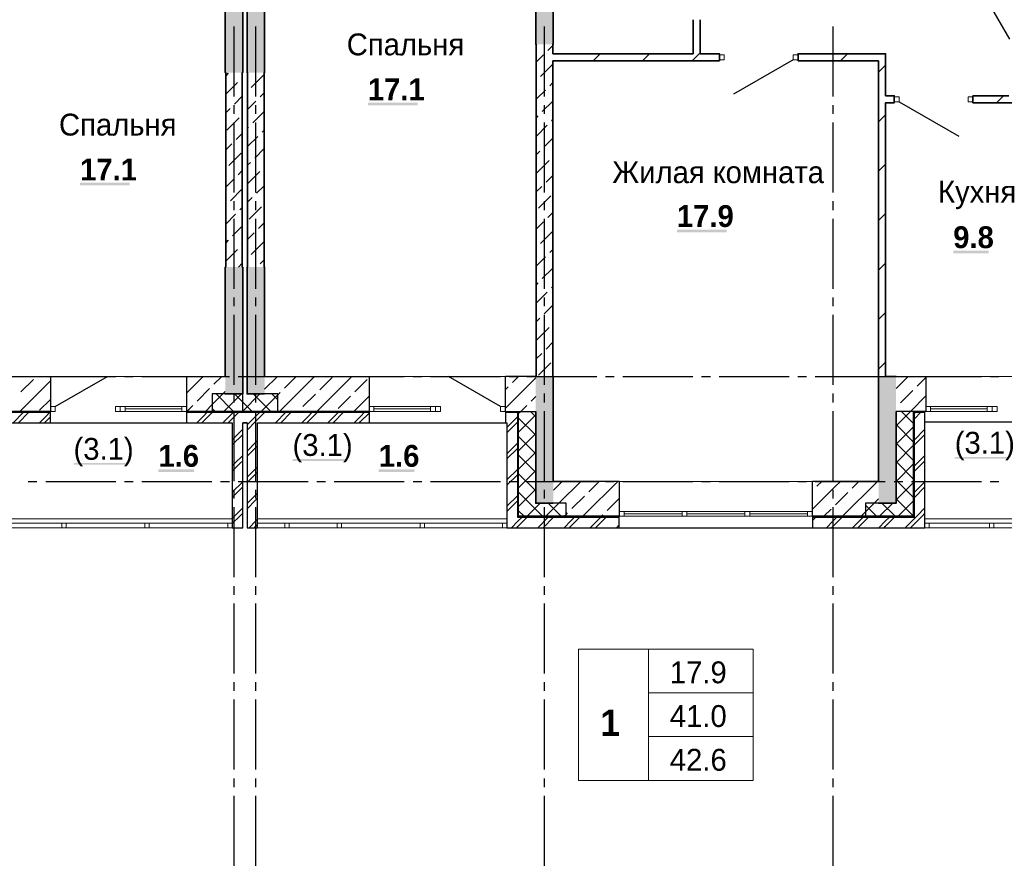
# Model space of a CAD drawing. Header units: millimetres. Extents: x 259029 to 2494469, y -731578 to -57567.
# Tile 181 of 253: x 483765 to 495024, y -617462 to -607767. Entities that reach past the tile are written whole.
import ezdxf

# ---------------------------------------------------------------- set-up
doc = ezdxf.new("R2010")
doc.units = ezdxf.units.MM
for name, color, linetype in [('PDF _Геометрия', 7, 'Continuous'), ('PDF _Сплошная заливка', 7, 'Continuous'), ('PDF _Текст', 7, 'Continuous')]:
    doc.layers.add(name, color=color, linetype=linetype)
doc.layers.add('Выноски', color=20, linetype='Continuous', lineweight=20)
doc.styles.add('PDF Century Gothic', font='GOTHIC.TTF')
doc.styles.add('PDF Century Gothic Bold', font='GOTHICB.TTF')
doc.styles.add('ГОСТ', font='GOST_Common.ttf')

msp = doc.modelspace()

# ---------------------------------------------------------------- hatches: boundary and pattern name
at = {"layer": 'PDF _Сплошная заливка', "true_color": 0xf1f1f1, "transparency": 33554559}
for points in [[(486315.7, -608372.5), (486315.7, -606547.5), (486310.7, -606547.5), (486310.7, -606572.5), (486120.7, -606572.5), (486120.7, -606547.5), (486115.7, -606547.5), (486115.7, -608372.5)], [(486565.7, -608372.5), (486565.7, -606547.5), (486560.7, -606547.5), (486560.7, -606572.5), (486370.7, -606572.5), (486370.7, -606547.5), (486365.7, -606547.5), (486365.7, -608372.5)]]:
    msp.add_hatch(color=7, dxfattribs=at).paths.add_polyline_path(points)

# ---------------------------------------------------------------- linework, layer by layer
at = {"layer": 'PDF _Геометрия', "lineweight": 35}
for points in [[(489665.6, -606327.6), (489665.6, -608047.5), (489670.6, -608047.5)], [(489860.6, -608047.5), (489865.6, -608047.5), (489865.6, -606437.5)], [(486120.6, -606547.5), (486115.6, -606547.5), (486115.6, -608372.5), (486120.6, -608372.5)], [(486310.6, -608372.5), (486315.6, -608372.5), (486315.6, -606547.5), (486310.6, -606547.5)], [(486370.6, -606547.5), (486365.6, -606547.5), (486365.6, -608372.5), (486370.6, -608372.5)], [(486560.6, -608372.5), (486565.6, -608372.5), (486565.6, -606547.5), (486560.6, -606547.5)], [(491545.6, -607767.5), (491545.6, -608157.5), (491765.6, -608157.5), (491765.6, -608237.5), (489860.6, -608237.5)], [(491465.6, -607767.5), (491465.6, -608157.5)], [(491465.6, -608157.5), (489860.6, -608157.5)], [(490322.7, -608237.5), (490402.7, -608157.5)], [(490888.4, -608237.5), (490968.4, -608157.5)], [(491454.1, -608237.5), (491534.1, -608157.5), (491545.2, -608146.4)], [(493585.6, -608237.5), (492665.6, -608237.5), (492665.6, -608157.5), (493585.6, -608157.5)], [(493151.1, -608237.5), (493231.1, -608157.5)], [(493585.6, -608157.5), (493665.6, -608157.5), (493665.6, -608637.5), (493765.6, -608637.5), (493765.6, -608717.5), (493665.6, -608717.5), (493665.6, -611847.5), (493785.6, -611847.5)], [(493585.6, -608237.5), (493585.6, -611847.5)], [(493585.7, -608368.6), (493665.7, -608288.6)], [(494665.6, -608717.5), (494665.6, -608637.5)], [(495075.6, -608637.5), (494665.6, -608637.5)], [(494933.9, -608717.5), (495013.9, -608637.5)], [(494665.6, -608717.5), (496205.6, -608717.5), (496205.6, -609057.5), (496205.6, -609137.5), (496890.6, -609137.5)], [(493585.7, -608934.3), (493665.7, -608854.3)], [(493585.7, -609499.9), (493665.7, -609419.9)], [(493585.7, -610065.6), (493665.7, -609985.6)], [(493585.7, -610631.3), (493665.7, -610551.3)], [(486115.6, -612047.5), (486315.6, -612047.5), (486315.6, -610597.5), (486310.6, -610597.5)], [(486120.6, -610597.5), (486115.6, -610597.5), (486115.6, -611847.5)], [(486370.6, -610597.5), (486365.6, -610597.5), (486365.6, -612047.5), (486565.6, -612047.5)], [(486565.6, -611847.5), (486565.6, -610597.5), (486560.6, -610597.5)], [(493585.7, -611197), (493665.7, -611117)], [(493585.7, -611762.7), (493665.7, -611682.7)], [(489670.6, -611847.5), (489665.6, -611847.5)], [(489865.6, -613047.5), (489865.6, -611847.5), (489860.6, -611847.5)], [(493585.6, -611847.5), (493585.6, -613047.5)], [(489665.6, -612247.5), (489665.6, -613297.5), (489865.6, -613297.5)], [(493585.6, -613297.5), (493785.6, -613297.5), (493785.6, -612247.5)]]:
    msp.add_lwpolyline(points, dxfattribs=at)
at = {"layer": 'PDF _Геометрия', "lineweight": 25}
for points in [[(495087.7, -607991.5), (494743.7, -607395.7)], [(486215.7, -608644.4), (486215.7, -607844.4)], [(486465.7, -608644.4), (486465.7, -607844.4)], [(489765.7, -608644.4), (489765.7, -607844.4)], [(493065.7, -608644.4), (493065.7, -607844.4)], [(492609.6, -608225.5), (491927.2, -608619.5)], [(486215.7, -608844.4), (486215.7, -608744.4)], [(486465.7, -608844.4), (486465.7, -608744.4)], [(489765.7, -608844.4), (489765.7, -608744.4)], [(493065.7, -608844.4), (493065.7, -608744.4)], [(493821.6, -608705.5), (494504, -609099.5)], [(486215.7, -609744.4), (486215.7, -608944.4)], [(486465.7, -609744.4), (486465.7, -608944.4)], [(489765.7, -609744.4), (489765.7, -608944.4)], [(493065.7, -609744.4), (493065.7, -608944.4)], [(486215.7, -609944.4), (486215.7, -609844.4)], [(486465.7, -609944.4), (486465.7, -609844.4)], [(489765.7, -609944.4), (489765.7, -609844.4)], [(493065.7, -609944.4), (493065.7, -609844.4)], [(486215.7, -610844.4), (486215.7, -610044.4)], [(486465.7, -610844.4), (486465.7, -610044.4)], [(489765.7, -610844.4), (489765.7, -610044.4)], [(493065.7, -610844.4), (493065.7, -610044.4)], [(486215.7, -611044.4), (486215.7, -610944.4)], [(486465.7, -611044.4), (486465.7, -610944.4)], [(489765.7, -611044.4), (489765.7, -610944.4)], [(493065.7, -611044.4), (493065.7, -610944.4)], [(486215.7, -611944.4), (486215.7, -611144.4)], [(486465.7, -611944.4), (486465.7, -611144.4)], [(489765.7, -611944.4), (489765.7, -611144.4)], [(493065.7, -611944.4), (493065.7, -611144.4)], [(483862.7, -611847.5), (483962.7, -611847.5)], [(484062.7, -611847.5), (484862.7, -611847.5)], [(484171.6, -612191.5), (484767.5, -611847.5)], [(484962.7, -611847.5), (485062.7, -611847.5)], [(485162.7, -611847.5), (485962.7, -611847.5)], [(486062.7, -611847.5), (486162.7, -611847.5)], [(486262.7, -611847.5), (487062.7, -611847.5)], [(487162.7, -611847.5), (487262.7, -611847.5)], [(487362.7, -611847.5), (488162.7, -611847.5)], [(488262.7, -611847.5), (488362.7, -611847.5)], [(488462.7, -611847.5), (489262.7, -611847.5)], [(489264, -612191.5), (488668.1, -611847.5)], [(489362.7, -611847.5), (489462.7, -611847.5)], [(489562.7, -611847.5), (490362.7, -611847.5)], [(490462.7, -611847.5), (490562.7, -611847.5)], [(490662.7, -611847.5), (491462.7, -611847.5)], [(491562.7, -611847.5), (491662.7, -611847.5)], [(491762.7, -611847.5), (492562.7, -611847.5)], [(492662.7, -611847.5), (492762.7, -611847.5)], [(492862.7, -611847.5), (493662.7, -611847.5)], [(493762.7, -611847.5), (493862.7, -611847.5)], [(493962.7, -611847.5), (494762.7, -611847.5)], [(494862.7, -611847.5), (494962.7, -611847.5)], [(486215.7, -612144.4), (486215.7, -612044.4)], [(486315.7, -612247.5), (486315.7, -612047.5)], [(486465.7, -612144.4), (486465.7, -612044.4)], [(489765.7, -612144.4), (489765.7, -612044.4)], [(493065.7, -612144.4), (493065.7, -612044.4)], [(483225.7, -612257.5), (484115.7, -612257.5)], [(483689.6, -612377.5), (483809.5, -612257.5)], [(483749.5, -612377.5), (483869.5, -612257.5)], [(483989.6, -612377.5), (484062.7, -612304.4), (484109.5, -612257.5)], [(484115.7, -612377.5), (484115.7, -612247.5)], [(485675.7, -612377.5), (485675.7, -612247.5)], [(485675.7, -612257.5), (487760, -612257.5)], [(485789.5, -612377.5), (485862.7, -612304.4), (485909.6, -612257.5)], [(485849.5, -612377.5), (485862.7, -612364.4), (485969.6, -612257.5)], [(486715.7, -612247.5), (485965.7, -612247.5)], [(486089.6, -612377.5), (486209.5, -612257.5)], [(486149.5, -612377.5), (486269.5, -612257.5)], [(486215.7, -613044.4), (486215.7, -612244.4)], [(486365.7, -612401.3), (486462.7, -612304.4), (486509.6, -612257.5)], [(486365.7, -612461.3), (486462.7, -612364.4), (486569.5, -612257.5)], [(486465.7, -613044.4), (486465.7, -612244.4)], [(486689.6, -612377.5), (486809.6, -612257.5)], [(486749.6, -612377.5), (486869.6, -612257.5)], [(486989.5, -612377.5), (487062.7, -612304.4), (487109.6, -612257.5)], [(487049.5, -612377.5), (487062.7, -612364.4), (487169.6, -612257.5)], [(487289.6, -612377.5), (487409.5, -612257.5)], [(487349.5, -612377.5), (487469.5, -612257.5)], [(487589.6, -612377.5), (487662.7, -612304.4), (487709.6, -612257.5)], [(487760, -612247.5), (487760, -612377.5)], [(489320, -612247.5), (489320, -612377.5)], [(489320, -612257.5), (489455.7, -612257.5), (489455.7, -613457.5)], [(489465.7, -612247.5), (489465.7, -613447.5)], [(489765.7, -613044.4), (489765.7, -612244.4)], [(493065.7, -613044.4), (493065.7, -612244.4)], [(493985.7, -613447.5), (493985.7, -612247.5)], [(493995.7, -612271.3), (494009.6, -612257.5)], [(493995.7, -612331.3), (494069.6, -612257.5)], [(493995.7, -613457.5), (493995.7, -612257.5), (494115.7, -612257.5)], [(494115.7, -613577.5), (494115.7, -612247.5)], [(484049.6, -612377.5), (484062.7, -612364.4), (484115.7, -612311.3)], [(487649.6, -612377.5), (487662.7, -612364.4), (487760, -612267.1)], [(489335.7, -612431.3), (489455.7, -612311.3)], [(489335.7, -612491.3), (489455.7, -612371.3)], [(494115.7, -612367.5), (496925.7, -612367.5), (496925.7, -613577.5), (497045.7, -613577.5), (497045.7, -612377.5), (499855.7, -612377.5), (499855.7, -613577.5), (504635.7, -613577.5)], [(483345.7, -613577.5), (483345.7, -612377.5), (486195.7, -612377.5)], [(486195.7, -612377.5), (486195.7, -613577.5), (486315.7, -613577.5), (486315.7, -612377.5)], [(486195.7, -612571.3), (486315.7, -612451.3)], [(486365.7, -612377.5), (486315.7, -612377.5), (486365.7, -612377.5), (486365.7, -613577.5), (486485.7, -613577.5)], [(486485.7, -613577.5), (486485.7, -612377.5), (489335.7, -612377.5), (489335.7, -613577.5), (494115.7, -613577.5)], [(493995.7, -612571.3), (494115.7, -612451.3)], [(486195.7, -612631.3), (486315.7, -612511.3)], [(486365.7, -612701.3), (486462.7, -612604.4), (486485.7, -612581.3)], [(493995.7, -612631.3), (494115.7, -612511.3)], [(486365.7, -612761.3), (486462.7, -612664.4), (486485.7, -612641.3)], [(489335.7, -612731.3), (489455.7, -612611.3)], [(489335.7, -612791.3), (489455.7, -612671.3)], [(486222.7, -612844.4), (486315.7, -612751.3)], [(486282.7, -612844.4), (486315.7, -612811.3)], [(493995.7, -612871.3), (494022.7, -612844.4), (494115.7, -612751.3)], [(493995.7, -612931.3), (494082.7, -612844.4), (494115.7, -612811.3)], [(486195.7, -612871.3), (486222.7, -612844.4)], [(486195.7, -612931.3), (486282.7, -612844.4)], [(486365.7, -613001.3), (486462.7, -612904.4), (486485.7, -612881.3)], [(489335.7, -613031.3), (489455.7, -612911.3)], [(483862.7, -613047.5), (483962.7, -613047.5)], [(484062.7, -613047.5), (484862.7, -613047.5)], [(484962.7, -613047.5), (485062.7, -613047.5)], [(485162.7, -613047.5), (485962.7, -613047.5)], [(486062.7, -613047.5), (486162.7, -613047.5)], [(486262.7, -613047.5), (487062.7, -613047.5)], [(486365.7, -613061.3), (486462.7, -612964.4), (486485.7, -612941.3)], [(487162.7, -613047.5), (487262.7, -613047.5)], [(487362.7, -613047.5), (488162.7, -613047.5)], [(488262.7, -613047.5), (488362.7, -613047.5)], [(488462.7, -613047.5), (489262.7, -613047.5)], [(489335.7, -613091.3), (489455.7, -612971.3)], [(489362.7, -613047.5), (489462.7, -613047.5)], [(489562.7, -613047.5), (490362.7, -613047.5)], [(490462.7, -613047.5), (490562.7, -613047.5)], [(490662.7, -613047.5), (491462.7, -613047.5)], [(491562.7, -613047.5), (491662.7, -613047.5)], [(491762.7, -613047.5), (492562.7, -613047.5)], [(492662.7, -613047.5), (492762.7, -613047.5)], [(492862.7, -613047.5), (493662.7, -613047.5)], [(493762.7, -613047.5), (493862.7, -613047.5)], [(493962.7, -613047.5), (494762.7, -613047.5)], [(494862.7, -613047.5), (494962.7, -613047.5)], [(486195.7, -613171.3), (486315.7, -613051.3)], [(486195.7, -613231.3), (486315.7, -613111.3)], [(486215.7, -613244.4), (486215.7, -613144.4)], [(486465.7, -613244.4), (486465.7, -613144.4)], [(489765.7, -613244.4), (489765.7, -613144.4)], [(493065.7, -613244.4), (493065.7, -613144.4)], [(493995.7, -613171.3), (494115.7, -613051.3)], [(493995.7, -613231.3), (494115.7, -613111.3)], [(486365.7, -613301.3), (486462.7, -613204.4), (486485.7, -613181.3)], [(486365.7, -613361.3), (486462.7, -613264.4), (486485.7, -613241.3)], [(489335.7, -613331.3), (489455.7, -613211.3)], [(489335.7, -613391.3), (489455.7, -613271.3)], [(486195.7, -613471.3), (486222.7, -613444.4), (486315.7, -613351.3)], [(486215.7, -614144.4), (486215.7, -613344.4)], [(486465.7, -614144.4), (486465.7, -613344.4)], [(489765.7, -614144.4), (489765.7, -613344.4)], [(493065.7, -614144.4), (493065.7, -613344.4)], [(493889.6, -613577.5), (494022.7, -613444.4), (494115.7, -613351.3)], [(486195.7, -613531.3), (486282.7, -613444.4), (486315.7, -613411.3)], [(486389.6, -613577.5), (486462.7, -613504.4), (486485.7, -613481.3)], [(489389.5, -613577.5), (489462.7, -613504.4), (489509.6, -613457.5)], [(489449.5, -613577.5), (489462.7, -613564.4), (489569.6, -613457.5)], [(489455.7, -613457.5), (490620.9, -613457.5)], [(490620.9, -613447.5), (489465.7, -613447.5)], [(489689.6, -613577.5), (489809.5, -613457.5)], [(489749.5, -613577.5), (489869.5, -613457.5)], [(489989.6, -613577.5), (490062.7, -613504.4), (490109.6, -613457.5)], [(490049.6, -613577.5), (490062.7, -613564.4), (490169.5, -613457.5)], [(490289.5, -613577.5), (490409.6, -613457.5)], [(490349.6, -613577.5), (490469.6, -613457.5)], [(490620.9, -613577.5), (490620.9, -613447.5)], [(493985.7, -613447.5), (492830.7, -613447.5), (492830.7, -613577.5)], [(492830.7, -613496.3), (492869.6, -613457.5)], [(492830.7, -613457.5), (493995.7, -613457.5)], [(493049.5, -613577.5), (493062.7, -613564.4), (493169.6, -613457.5)], [(493062.7, -613504.4), (493109.5, -613457.5)], [(493289.6, -613577.5), (493409.5, -613457.5)], [(493349.5, -613577.5), (493469.5, -613457.5)], [(493589.6, -613577.5), (493662.7, -613504.4), (493709.6, -613457.5)], [(493649.6, -613577.5), (493662.7, -613564.4), (493769.5, -613457.5)], [(493949.6, -613577.5), (494082.7, -613444.4), (494115.7, -613411.3)], [(486449.6, -613577.5), (486462.7, -613564.4), (486485.7, -613541.3)], [(490589.5, -613577.5), (490621, -613546.1)], [(492989.5, -613577.5), (493062.7, -613504.4)], [(486215.7, -614344.4), (486215.7, -614244.4)], [(486465.7, -614344.4), (486465.7, -614244.4)], [(489765.7, -614344.4), (489765.7, -614244.4)], [(493065.7, -614344.4), (493065.7, -614244.4)], [(486215.7, -615244.4), (486215.7, -614444.4)], [(486465.7, -615244.4), (486465.7, -614444.4)], [(489765.7, -615244.4), (489765.7, -614444.4)], [(493065.7, -615244.4), (493065.7, -614444.4)], [(486215.7, -615444.4), (486215.7, -615344.4)], [(486465.7, -615444.4), (486465.7, -615344.4)], [(489765.7, -615444.4), (489765.7, -615344.4)], [(493065.7, -615444.4), (493065.7, -615344.4)], [(486215.7, -616344.4), (486215.7, -615544.4)], [(486465.7, -616344.4), (486465.7, -615544.4)], [(489765.7, -616344.4), (489765.7, -615544.4)], [(493065.7, -616344.4), (493065.7, -615544.4)], [(486215.7, -616544.4), (486215.7, -616444.4)], [(486465.7, -616544.4), (486465.7, -616444.4)], [(489765.7, -616544.4), (489765.7, -616444.4)], [(493065.7, -616544.4), (493065.7, -616444.4)], [(486215.7, -617444.4), (486215.7, -616644.4)], [(486465.7, -617444.4), (486465.7, -616644.4)], [(489765.7, -617444.4), (489765.7, -616644.4)], [(493065.7, -617444.4), (493065.7, -616644.4)]]:
    msp.add_lwpolyline(points, dxfattribs=at)
at = {"layer": 'PDF _Геометрия', "color": 191, "lineweight": 35, "true_color": 0xc8aaf2}
for points in [[(489670.6, -608047.5), (489670.6, -611847.5)], [(489804.4, -608119.4), (489860.7, -608063.1)], [(489860.6, -608157.5), (489860.6, -608047.5)], [(489670.7, -608253.1), (489754.9, -608168.9)], [(489719.5, -608416.4), (489860.7, -608275.2)], [(489860.6, -611847.5), (489860.6, -608237.5)], [(486120.6, -608372.5), (486120.6, -610597.5)], [(486120.7, -608409), (486148.7, -608381)], [(486304.2, -608437.6), (486310.7, -608431.1)], [(486310.6, -610597.5), (486310.6, -608372.5)], [(486370.6, -608372.5), (486370.6, -610597.5)], [(486410.3, -608543.7), (486551.7, -608402.3)], [(486560.6, -610597.5), (486560.6, -608372.5)], [(486120.7, -608621.1), (486254.7, -608487.1)], [(489825.6, -608522.5), (489860.7, -608487.3)], [(486219.4, -608734.6), (486310.7, -608643.2)], [(486516.3, -608649.7), (486560.7, -608605.4)], [(489670.7, -608677.3), (489776.1, -608572)], [(486370.7, -608795.4), (486466.9, -608699.2)], [(489740.8, -608819.4), (489860.7, -608699.5)], [(486120.7, -608833.2), (486169.9, -608784.1)], [(486431.5, -608946.7), (486560.7, -608817.5)], [(489670.7, -608889.5), (489691.3, -608868.9)], [(486134.5, -609031.6), (486275.9, -608890.2)], [(489670.7, -609101.6), (489797.3, -608975)], [(489846.8, -608925.5), (489860.7, -608911.6)], [(486240.6, -609137.6), (486310.7, -609067.5)], [(486370.7, -609007.5), (486382, -608996.2)], [(486370.7, -609219.6), (486488.1, -609102.3)], [(486537.6, -609052.8), (486560.7, -609029.6)], [(486120.7, -609257.5), (486191.1, -609187.1)], [(489762, -609222.5), (489860.7, -609123.7)], [(486155.7, -609434.6), (486297.1, -609293.2)], [(486452.7, -609349.8), (486560.7, -609241.7)], [(489670.7, -609313.7), (489712.5, -609272)], [(486370.7, -609431.7), (486403.2, -609399.3)], [(489677.1, -609519.5), (489818.5, -609378.1)], [(486261.8, -609540.7), (486310.7, -609491.7)], [(486370.7, -609643.9), (486509.3, -609505.3)], [(486558.8, -609455.8), (486560.7, -609453.9)], [(489783.2, -609625.6), (489860.7, -609548)], [(486120.7, -609681.7), (486212.3, -609590.2)], [(486473.9, -609752.8), (486560.7, -609666)], [(486176.9, -609837.7), (486310.7, -609703.9)], [(489670.7, -609738), (489733.7, -609675)], [(489698.3, -609922.5), (489839.7, -609781.1)], [(486120.7, -609893.9), (486127.4, -609887.2)], [(486370.7, -609856), (486424.4, -609802.3)], [(486120.7, -610106), (486233.5, -609993.2)], [(486283, -609943.7), (486310.7, -609916)], [(486389.1, -610049.8), (486530.5, -609908.4)], [(489804.4, -610028.6), (489860.7, -609972.3)], [(486495.1, -610155.9), (486560.7, -610090.3)], [(489670.7, -610162.3), (489754.9, -610078.1)], [(486198.2, -610240.7), (486310.7, -610128.1)], [(486370.7, -610280.3), (486445.6, -610205.4)], [(489719.5, -610325.6), (489860.7, -610184.4)], [(486120.7, -610318.1), (486148.7, -610290.2)], [(486304.2, -610346.8), (486310.7, -610340.3)], [(486410.3, -610452.9), (486551.7, -610311.4)], [(486120.7, -610530.3), (486254.7, -610396.3)], [(489825.6, -610431.7), (489860.7, -610396.5)], [(486265.7, -610597.5), (486310.7, -610552.4)], [(486516.3, -610558.9), (486560.7, -610514.5)], [(489670.7, -610586.5), (489776.1, -610481.1)], [(489740.8, -610728.6), (489860.7, -610608.7)], [(489670.7, -610798.7), (489691.3, -610778.1)], [(489670.7, -611010.8), (489797.3, -610884.2)], [(489846.8, -610834.7), (489860.7, -610820.8)], [(489762, -611131.7), (489860.7, -611032.9)], [(489670.7, -611222.9), (489712.5, -611181.2)], [(489677.1, -611428.7), (489818.5, -611287.3)], [(489783.2, -611534.7), (489860.7, -611457.2)], [(489670.7, -611647.2), (489733.7, -611584.2)], [(489698.3, -611831.7), (489839.7, -611690.3)]]:
    msp.add_lwpolyline(points, dxfattribs=at)
at = {"layer": 'PDF _Геометрия', "lineweight": 13}
for points in [[(491821.6, -608225.5), (491765.6, -608225.5), (491765.6, -608169.5), (491821.6, -608169.5)], [(492665.6, -608225.5), (492609.6, -608225.5), (492609.6, -608169.5), (492665.6, -608169.5)], [(493821.6, -608705.5), (493765.6, -608705.5), (493765.6, -608649.5), (493821.6, -608649.5)], [(494665.6, -608705.5), (494609.6, -608705.5), (494609.6, -608649.5), (494665.6, -608649.5)], [(484171.7, -612191.5), (484115.7, -612191.5), (484115.7, -612247.5), (484171.7, -612247.5)], [(484915.7, -612191.5), (484859.7, -612191.5), (484859.7, -612247.5), (484915.7, -612247.5)], [(484915.6, -612191.5), (484971.6, -612191.5), (484971.6, -612247.5), (484915.6, -612247.5)], [(485675.6, -612191.5), (485619.6, -612191.5), (485619.6, -612247.5), (485675.6, -612247.5)], [(487759.9, -612191.5), (487815.9, -612191.5), (487815.9, -612247.5), (487759.9, -612247.5)], [(488519.9, -612191.5), (488463.9, -612191.5), (488463.9, -612247.5), (488519.9, -612247.5)], [(488576, -612191.5), (488520, -612191.5), (488520, -612247.5), (488576, -612247.5)], [(489320, -612191.5), (489264, -612191.5), (489264, -612247.5), (489320, -612247.5)], [(494125.6, -612191.5), (494181.6, -612191.5), (494181.6, -612247.5), (494125.6, -612247.5)], [(494885.6, -612191.5), (494829.6, -612191.5), (494829.6, -612247.5), (494885.6, -612247.5)], [(494941.7, -612191.5), (494885.7, -612191.5), (494885.7, -612247.5), (494941.7, -612247.5)], [(490620.6, -613391.5), (490676.6, -613391.5), (490676.6, -613447.5), (490620.6, -613447.5)], [(491394.6, -613391.5), (491338.6, -613391.5), (491338.6, -613447.5), (491394.6, -613447.5)], [(492112.6, -613391.5), (492056.6, -613391.5), (492056.6, -613447.5), (492112.6, -613447.5)], [(492830.6, -613391.5), (492774.6, -613391.5), (492774.6, -613447.5), (492830.6, -613447.5)], [(490953.4, -614967), (490153.4, -614967), (490153.4, -616467), (490953.4, -616467)], [(490953.4, -614967), (492153.4, -614967), (492153.4, -615467), (490953.4, -615467)], [(490953.4, -615467), (492153.4, -615467), (492153.4, -615967), (490953.4, -615967)], [(490953.4, -615967), (492153.4, -615967), (492153.4, -616467), (490953.4, -616467)]]:
    msp.add_lwpolyline(points, close=True, dxfattribs=at)
at = {"layer": 'PDF _Геометрия', "color": 9, "lineweight": 25, "true_color": 0xc8c8a0}
for points in [[(483015.6, -611847.5), (484115.6, -611847.5), (484115.6, -612191.5), (484115.6, -612247.5), (483015.6, -612247.5)], [(483767.1, -612247.5), (484115.7, -611898.9)], [(483779.8, -612022.6), (483921.3, -611881.2)], [(486115.6, -612047.5), (485965.6, -612047.5), (485965.6, -612247.5), (485675.6, -612247.5), (485675.6, -612191.5), (485675.6, -611847.5), (486115.6, -611847.5)], [(485675.7, -612035.9), (485864.2, -611847.5)], [(485986, -611937.8), (486076.3, -611847.5)], [(486565.6, -611847.5), (487759.9, -611847.5), (487759.9, -612191.5), (487759.9, -612247.5), (486715.6, -612247.5), (486715.6, -612047.5), (486565.6, -612047.5)], [(486565.7, -611994.5), (486712.7, -611847.5)], [(486737, -612247.5), (487137, -611847.5)], [(486792.1, -611980.2), (486924.8, -611847.5)], [(487161.2, -612247.5), (487561.2, -611847.5)], [(487195.2, -612001.4), (487336.6, -611860)], [(487598.2, -612022.6), (487739.6, -611881.2)], [(489319.8, -612247.5), (489319.8, -612191.5), (489319.8, -611847.5)], [(489665.6, -611847.5), (489319.8, -611847.5)], [(489320, -612210.1), (489665.7, -611864.3)], [(489401.3, -611916.6), (489470.4, -611847.5)], [(493785.6, -611847.5), (494125.6, -611847.5), (494125.6, -612191.5), (494125.6, -612247.5), (493785.6, -612247.5)], [(493785.7, -611987), (493925.2, -611847.5)], [(494025.8, -611959), (494125.7, -611859.1)], [(485795.1, -612128.7), (485936.5, -611987.3)], [(486088.4, -612047.5), (486115.7, -612020.2)], [(486715.7, -612056.6), (486742.6, -612029.7)], [(489320, -611997.9), (489351.8, -611966.1)], [(493834.9, -612149.9), (493976.3, -612008.5)], [(483992, -612234.8), (484115.7, -612111)], [(487004.3, -612192.3), (487145.7, -612050.9)], [(487407.3, -612213.6), (487548.7, -612072.1)], [(487585.5, -612247.5), (487760, -612073)], [(489613.5, -612128.7), (489665.7, -612076.4)], [(493949.5, -612247.5), (494125.7, -612071.2)], [(485676.3, -612247.5), (485745.6, -612178.2)], [(485888.4, -612247.5), (485965.7, -612170.2)], [(486949.1, -612247.5), (486954.8, -612241.8)], [(489319.8, -612247.5), (489665.6, -612247.5)], [(489494.7, -612247.5), (489564, -612178.2)], [(490620.6, -613047.5), (489865.6, -613047.5)], [(489868, -613146.9), (489967.5, -613047.5)], [(489929.6, -613297.5), (490179.6, -613047.5)], [(490203.9, -613447.5), (490227.6, -613423.8), (490603.9, -613047.5)], [(490271.1, -613168.2), (490391.7, -613047.5)], [(490620.6, -613047.5), (490620.6, -613391.5), (490620.6, -613447.5)], [(492830.6, -613447.5), (492830.6, -613391.5), (492830.6, -613047.5)], [(493585.6, -613047.5), (492830.6, -613047.5)], [(492830.7, -613366.2), (493094.4, -613102.5), (493149.5, -613047.5)], [(492880.3, -613104.5), (492937.3, -613047.5)], [(493283.4, -613125.7), (493333.3, -613075.8), (493361.6, -613047.5)], [(492830.7, -613154.1), (492830.8, -613154)], [(493173.7, -613447.5), (493572.2, -613049)], [(490080.2, -613359.1), (490221.6, -613217.7)], [(490483.2, -613380.3), (490620.7, -613242.8)], [(493092.4, -613316.6), (493233.9, -613175.2)], [(493535.9, -613297.5), (493585.7, -613247.6)], [(490015.6, -613447.5), (490015.6, -613297.5), (489865.6, -613297.5)], [(492961.6, -613447.5), (493042.9, -613366.1)], [(493585.6, -613297.5), (493435.6, -613297.5), (493435.6, -613447.5)], [(490015.6, -613447.5), (490620.6, -613447.5)], [(490015.7, -613423.5), (490030.7, -613408.6)], [(490416, -613447.5), (490433.7, -613429.8)], [(492830.6, -613447.5), (493435.6, -613447.5)], [(493385.9, -613447.5), (493435.7, -613397.6)]]:
    msp.add_lwpolyline(points, dxfattribs=at)
at = {"layer": 'PDF _Геометрия', "lineweight": 13}
for points in [[(485675.6, -611847.5), (484915.6, -611847.5), (484115.6, -611847.5)], [(489319.8, -611847.5), (488519.9, -611847.5), (487759.9, -611847.5)], [(495685.6, -611847.5), (494885.6, -611847.5), (494125.6, -611847.5)], [(485965.7, -612170.2), (486088.4, -612047.5)], [(486210.9, -612247.5), (486010.9, -612047.5)], [(486100.6, -612247.5), (486300.6, -612047.5)], [(486423, -612247.5), (486223, -612047.5)], [(486312.7, -612247.5), (486512.7, -612047.5)], [(486635.1, -612247.5), (486435.1, -612047.5)], [(486524.8, -612247.5), (486715.7, -612056.6)], [(486715.7, -612116), (486647.3, -612047.5)], [(484971.6, -612191.5), (485619.6, -612191.5)], [(484971.6, -612219.5), (485619.6, -612219.5)], [(484971.6, -612247.5), (485619.6, -612247.5)], [(485998.7, -612247.5), (485965.7, -612214.5)], [(487815.9, -612191.5), (488463.9, -612191.5)], [(487815.9, -612219.5), (488463.9, -612219.5)], [(487815.9, -612247.5), (488463.9, -612247.5)], [(489465.7, -612276.4), (489494.7, -612247.5)], [(489665.7, -612308.3), (489605, -612247.5)], [(493785.7, -612411.2), (493949.5, -612247.5)], [(493985.7, -612385.6), (493847.6, -612247.5)], [(494181.6, -612191.5), (494829.6, -612191.5)], [(494181.6, -612219.5), (494829.6, -612219.5)], [(494181.6, -612247.5), (494829.6, -612247.5)], [(489465.7, -612488.6), (489665.7, -612288.6)], [(489665.7, -612520.4), (489465.7, -612320.4)], [(493985.7, -612597.7), (493785.7, -612397.7)], [(493785.7, -612623.3), (493985.7, -612423.3)], [(489465.7, -612700.7), (489665.7, -612500.7)], [(489665.7, -612732.5), (489465.7, -612532.5)], [(493985.7, -612809.9), (493785.7, -612609.9)], [(493785.7, -612835.5), (493985.7, -612635.5)], [(489465.7, -612912.8), (489665.7, -612712.8)], [(489665.7, -612944.6), (489465.7, -612744.6)], [(493985.7, -613022), (493785.7, -612822)], [(489465.7, -613125), (489665.7, -612925)], [(493785.7, -613047.6), (493985.7, -612847.6)], [(489665.7, -613156.8), (489465.7, -612956.8)], [(492830.6, -613047.5), (490620.6, -613047.5)], [(493985.7, -613234.1), (493785.7, -613034.1)], [(489465.7, -613337.1), (489665.7, -613137.1)], [(493785.7, -613259.7), (493985.7, -613059.7)], [(489744.3, -613447.5), (489465.7, -613168.9)], [(493985.7, -613446.3), (493785.7, -613246.3)], [(493810.1, -613447.5), (493985.7, -613271.9)], [(489532.2, -613447.5), (489465.7, -613381)], [(489567.5, -613447.5), (489717.5, -613297.5)], [(489779.6, -613447.5), (489929.6, -613297.5)], [(489956.5, -613447.5), (489806.5, -613297.5)], [(493435.7, -613397.6), (493535.9, -613297.5)], [(493562.7, -613447.5), (493435.7, -613320.5)], [(493598, -613447.5), (493748, -613297.5)], [(493774.8, -613447.5), (493624.8, -613297.5)], [(483345.7, -613477.5), (486195.7, -613477.5)], [(486485.7, -613477.5), (489335.7, -613477.5)], [(489991.7, -613447.5), (490015.7, -613423.5)], [(492774.6, -613391.5), (490676.6, -613391.5)], [(491338.6, -613419.5), (490676.6, -613419.5)], [(492774.6, -613447.5), (490676.6, -613447.5)], [(492056.6, -613419.5), (491394.6, -613419.5)], [(492774.6, -613419.5), (492112.6, -613419.5)], [(494115.7, -613477.5), (496925.7, -613477.5)], [(483345.7, -613527.5), (486195.7, -613527.5)], [(486195.7, -613577.5), (483345.7, -613577.5)], [(484245.7, -613577.5), (484245.7, -613527.5)], [(484295.7, -613577.5), (484295.7, -613527.5)], [(485195.7, -613577.5), (485195.7, -613527.5)], [(485245.7, -613577.5), (485245.7, -613527.5)], [(486145.7, -613577.5), (486145.7, -613527.5)], [(486485.7, -613527.5), (489335.7, -613527.5)], [(489335.7, -613577.5), (486485.7, -613577.5)], [(486795.7, -613577.5), (486795.7, -613527.5)], [(486845.7, -613577.5), (486845.7, -613527.5)], [(487395.7, -613577.5), (487395.7, -613527.5)], [(487445.7, -613577.5), (487445.7, -613527.5)], [(488345.7, -613577.5), (488345.7, -613527.5)], [(488395.7, -613577.5), (488395.7, -613527.5)], [(489285.7, -613577.5), (489285.7, -613527.5)], [(494115.7, -613527.5), (494165.7, -613527.5)], [(499855.7, -613577.5), (494115.7, -613577.5)], [(494165.7, -613577.5), (494165.7, -613527.5), (496925.7, -613527.5)], [(494855.7, -613577.5), (494855.7, -613527.5)], [(494905.7, -613577.5), (494905.7, -613527.5)]]:
    msp.add_lwpolyline(points, dxfattribs=at)
at = {"layer": 'PDF _Сплошная заливка', "color": 7, "lineweight": 35, "true_color": 0xf1f1f1, "transparency": 33554559}
for points in [[(489865.7, -608047.5), (489865.7, -606247.5), (489665.7, -608047.5), (489665.7, -606247.5)], [(486315.7, -612047.5), (486315.7, -610597.5), (486115.7, -612047.5), (486115.7, -610597.5)], [(486565.7, -612047.5), (486565.7, -610597.5), (486365.7, -612047.5), (486365.7, -610597.5)]]:
    msp.add_solid(points, dxfattribs=at)
at = {"layer": 'PDF _Сплошная заливка', "lineweight": 25, "transparency": 33554559}
for points in [[(487745.9, -608746.1), (488314.4, -608746.1), (487745.9, -608714.7), (488314.4, -608714.7)], [(484455.4, -609663.4), (485023.9, -609663.4), (484455.4, -609632), (485023.9, -609632)], [(491279.7, -610199.3), (491848.2, -610199.3), (491279.7, -610167.9), (491848.2, -610167.9)], [(494439.3, -610441.1), (494845.3, -610441.1), (494439.3, -610409.7), (494845.3, -610409.7)], [(486884.6, -612813.7), (487500.4, -612813.7), (486884.6, -612793), (487500.4, -612793)], [(494457.2, -612788.3), (495073, -612788.3), (494457.2, -612767.6), (495073, -612767.6)], [(484380.4, -612858.2), (484996.2, -612858.2), (484380.4, -612837.4), (484996.2, -612837.4)], [(485351.1, -612941.7), (485757.1, -612941.7), (485351.1, -612910.4), (485757.1, -612910.4)], [(487871.1, -612941.7), (488277.1, -612941.7), (487871.1, -612910.4), (488277.1, -612910.4)]]:
    msp.add_solid(points, dxfattribs=at)
at = {"layer": 'PDF _Сплошная заливка', "color": 7, "lineweight": 25, "true_color": 0xf1f1f1, "transparency": 33554559}
for points in [[(489665.7, -611847.5), (489665.7, -613297.5), (489865.7, -611847.5), (489865.7, -613297.5)], [(493585.7, -611847.5), (493585.7, -613297.5), (493785.7, -611847.5), (493785.7, -613297.5)]]:
    msp.add_solid(points, dxfattribs=at)

# ---------------------------------------------------------------- texts
at = {"layer": 'PDF _Текст', "attachment_point": 7}
for s, insert, char_height, style in [('Спальня', (487504.6, -608178.8), 250, 'PDF Century Gothic'), ('17.1', (487745.9, -608688.8), 250, 'PDF Century Gothic Bold'), ('Спальня', (484214.1, -609096.1), 250, 'PDF Century Gothic'), ('17.1', (484455.4, -609606.1), 250, 'PDF Century Gothic Bold'), ('Жилая комната', (490540.1, -609640.4), 249.998, 'PDF Century Gothic'), ('Кухня', (494265.7, -609935.1), 250, 'PDF Century Gothic'), ('17.9', (491279.7, -610142), 250, 'PDF Century Gothic Bold'), ('9.8', (494439.3, -610383.8), 250, 'PDF Century Gothic Bold'), ('(3.1)', (486884.6, -612831.7), 250, 'PDF Century Gothic'), ('(3.1)', (494457.2, -612806.3), 250, 'PDF Century Gothic'), ('(3.1)', (484380.4, -612876.1), 250, 'PDF Century Gothic'), ('1.6', (485351.1, -612884.4), 250, 'PDF Century Gothic Bold'), ('1.6', (487871.1, -612884.4), 250, 'PDF Century Gothic Bold'), ('17.9', (491198.9, -615360.4), 250, 'PDF Century Gothic'), ('1', (490404.6, -615959.2), 300, 'PDF Century Gothic Bold'), ('41.0', (491198.9, -615860.4), 250, 'PDF Century Gothic'), ('42.6', (491198.9, -616360.4), 250, 'PDF Century Gothic')]:
    msp.add_mtext(s, dxfattribs=dict(at, insert=insert, char_height=char_height, style=style))
at = {"layer": 'Выноски'}
note = msp.add_mtext_static_columns([''] * 2, width=19641.405, gutter_width=8167.2, height=0, dxfattribs=dict(at, insert=(385740.7, -593573.6), char_height=250, attachment_point=1, style='ГОСТ'))
for column, words in zip([note] + note.columns.linked_columns, ['\\pi10527.89954; \\P\\pi570.45,l346.2,t2000;1.^IОбщие указания см. лист 1. {\\H1.46663x; }\\P2.^IМонтажные узлы 1;2;3;4;6;7;8 см. лист{\\C0; 7.\\H1.45562x; \\H0.68699x;\\P}3.^IСварку производить согласно СП70.1330.2011 электродами Э42 ГОСТ 9467-75*.{\\H1.45929x; }\\P4.^IВсе металлические конструкции окрасить эмалью ПФ-1189 по ГОСТ 6465-79 в два слоя. Эмаль наносить на {\\H1.45807x; }\\P\\pi0,t346.2;грунтовку ГФ-021 по ГОСТ 25129-82 (первый слой - на заводе-изготовителе, второй слой - на монтаже).{\\H1.65848x; }\\P\\pi570.45,t2000;5.^IОгнезащиту металлических косоуров см.л. 9.{\\H1.19167x; }\\P6.^IДлину швов принимать по длине сопряжения свариваемых элементов. все катеты сварных швов принимать {\\H1.54728x; }\\P\\pi0,t346.2;высотой 6 мм, кроме оговоренных.{\\H1.42874x; }\\P\\pi570.45,t2000;7.^IМонтаж стальных конструкций производить в соответствии с указаниями СП 70.1333.0.2012"Несущие и {\\H1.46825x; }\\P\\pi0,t346.2;ограждающие конструкции".{\\H1.45508x; }\\P\\pi570.45,t2000;8.^IЖелезобетонные изделия монтировать на цем-песчаном растворе М100 толщ. 10мм.{\\H1.46099x; }\\P{\\C0;9.^IНа разрезах 1-1;2-2 отметки чистого пола.\\H1.45599x; \\H0.68682x;\\P\\pi10570.70257,l0,tz;\\H1.82587x; \\H0.54768x;\\P\\H1.55804x; \\H0.64183x;\\P\\H1.64732x; \\H0.60705x;\\P\\pi812.5,l41.6675;\\H1.23836x; \\H0.80752x;\\P}', '']):
    column.text = words

doc.saveas('drawing.dxf')
